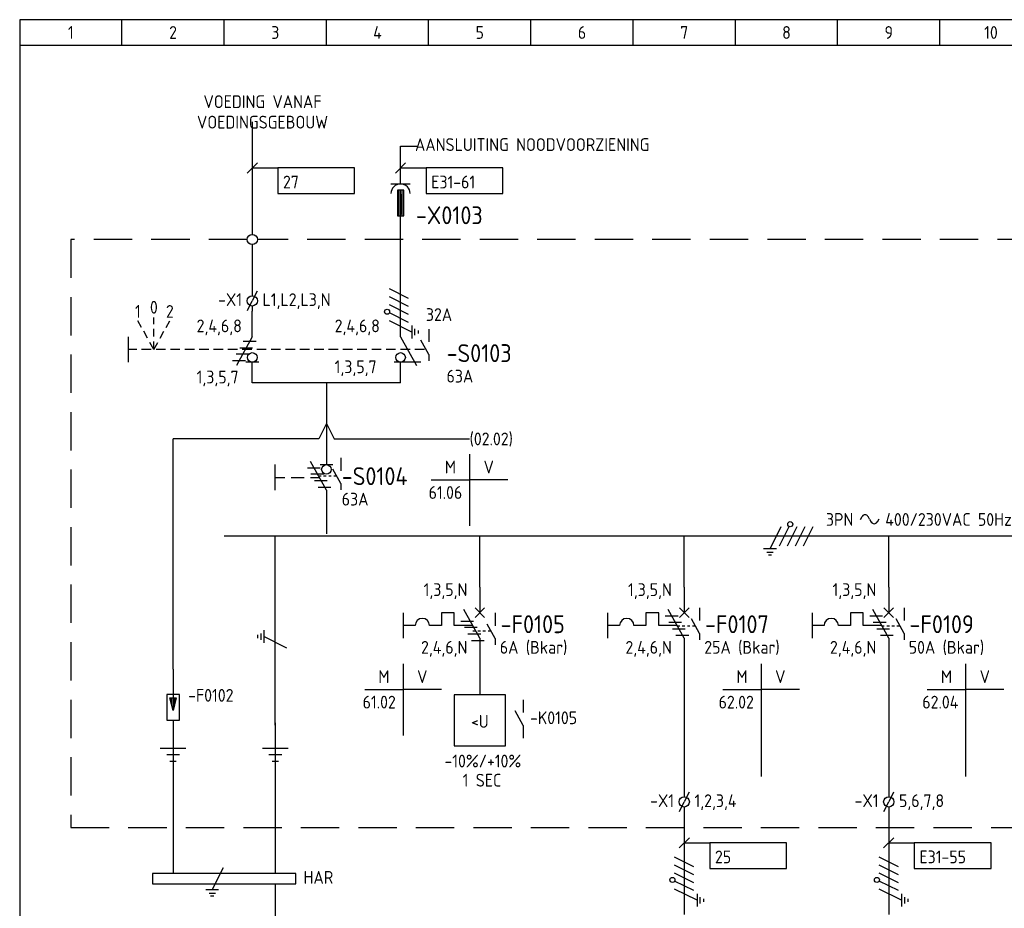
# Model space of a CAD drawing. Extents: x 10 to 410, y 10 to 290.
# Tile 2 of 3: x 10 to 203, y 116 to 290. Entities that reach past the tile are written whole.
import ezdxf
from ezdxf.enums import TextEntityAlignment as Align

# ---------------------------------------------------------------- set-up
doc = ezdxf.new("R2010")
doc.units = 0
doc.header["$LTSCALE"] = 15
doc.header["$MEASUREMENT"] = 0
doc.linetypes.add('DASHDOT', pattern=[1, 0.5, -0.25, 0, -0.25])
doc.linetypes.add('DASHED', pattern=[0.75, 0.5, -0.25])
doc.layers.get('0').update_dxf_attribs({"linetype": 'CONTINUOUS'})
for name, color, linetype in [('0-25', 7, 'CONTINUOUS'), ('0-35', 2, 'CONTINUOUS'), ('0-50', 3, 'CONTINUOUS'), ('B-25', 7, 'CONTINUOUS'), ('B-35', 2, 'CONTINUOUS'), ('S-25', 7, 'CONTINUOUS'), ('S-70', 5, 'CONTINUOUS')]:
    doc.layers.add(name, color=color, linetype=linetype)
doc.styles.add('ISO', font='iso.shx')
doc.styles.get("Standard").update_dxf_attribs({"font": 'iso.shx'})

# ---------------------------------------------------------------- blocks, each defined once
blk = doc.blocks.new('A$C1CBF7456')
at = {"layer": 'S-25'}
for p, q in [((0, 0), (0, -5)), ((-15, -5), (-15, -10)), ((-7.5, -5), (-7.5, -7.5)), ((-5, -5), (-7.5, -5)), ((-5, -7.5), (-5, -5)), ((0, -10), (-3.12, -4.38)), ((0.94, -4.06), (-0.94, -5.94)), ((-0.94, -4.06), (0.94, -5.94)), ((-12.65, -7.5), (-15, -7.5)), ((-7.5, -7.5), (-9.85, -7.5)), ((-1.39, -7.5), (-5, -7.5)), ((0, -10), (0, -15))]:
    blk.add_line(p, q, dxfattribs=at)
blk.add_arc((-11.25, -7.5), 1.4, 0, 180, dxfattribs=at)
at = {"layer": 'B-25'}
for tag, p in [('KN1', (-2.43, -1.73)), ('KN2', (-2.43, -13.01))]:
    blk.add_attdef(tag, text='', height=2.5, dxfattribs=at).set_placement(p, align=Align.RIGHT)
blk.add_attdef('OM1', (3.91, -13.01), '', height=2.5, dxfattribs=at)
at = {"layer": 'B-35'}
blk.add_attdef('KT', (4.05, -8.99), '', height=3.5, dxfattribs=at)
blk = doc.blocks.new('KADERA3')
at = {"layer": '0-25'}
for p, q in [((30, 285), (30, 290)), ((50, 285), (50, 290)), ((70, 285), (70, 290)), ((90, 285), (90, 290)), ((110, 285), (110, 290)), ((130, 285), (130, 290)), ((150, 285), (150, 290)), ((170, 285), (170, 290)), ((190, 285), (190, 290)), ((10, 285), (410, 285))]:
    blk.add_line(p, q, dxfattribs=at)
at = {"layer": '0-50'}
blk.add_lwpolyline([(10, 10), (410, 10), (410, 290), (10, 290)], close=True, dxfattribs=at)
at = {"layer": '0-25', "style": 'ISO'}
for tag, p in [('STR1', (20, 287.5)), ('STR2', (40, 287.5)), ('STR3', (60, 287.5)), ('STR4', (80, 287.5)), ('STR5', (100, 287.5)), ('STR6', (120, 287.5)), ('STR7', (140, 287.5)), ('STR8', (160, 287.5)), ('STR9', (180, 287.5)), ('STR10', (200, 287.5)), ('STR11', (220, 287.5)), ('STR12', (240, 287.5)), ('STR13', (260, 287.5)), ('STR14', (280, 287.5)), ('STR15', (300, 287.5)), ('STR16', (320, 287.5)), ('STR17', (340, 287.5)), ('STR18', (360, 287.5)), ('STR19', (380, 287.5)), ('STR20', (400, 287.5)), ('W', (180, 12.5)), ('Z', (310, 12.5)), ('Y', (327.5, 12.5))]:
    blk.add_attdef(tag, text='', height=2.5, dxfattribs=at).set_placement(p, align=Align.MIDDLE)
for tag, p in [('N', (220, 22.5)), ('B', (92.5, 17.5)), ('P', (220, 17.5)), ('C', (92.5, 12.5)), ('U', (220, 12.5)), ('REV', (295, 12.5))]:
    blk.add_attdef(tag, text='', height=2.5, dxfattribs=at).set_placement(p, align=Align.MIDDLE_LEFT)
at = {"layer": '0-35', "style": 'ISO'}
blk.add_attdef('RNR', text='', height=3.5, dxfattribs=at).set_placement((305, 17.5), align=Align.MIDDLE)
for tag, p in [('X', (178.5, 17.5)), ('FORM', (402.5, 15))]:
    blk.add_attdef(tag, text='', height=3.5, dxfattribs=at).set_placement(p, align=Align.MIDDLE_LEFT)
at = {"layer": '0-50', "style": 'ISO'}
for tag, p in [('M', (342.5, 15)), ('O', (365, 15))]:
    blk.add_attdef(tag, text='', height=5, dxfattribs=at).set_placement(p, align=Align.MIDDLE)
blk.add_attdef('Q', text='', height=5, dxfattribs=at).set_placement((382.5, 15), align=Align.MIDDLE_LEFT)
blk = doc.blocks.new('072203')
at = {"layer": 'S-25'}
for p, q in [((0, 0), (0, -5.625)), ((1.25, -5), (-1.25, -5)), ((-1.25, -5), (-1.25, -10)), ((-0.625, -5.625), (0.625, -5.625)), ((0, -8.125), (-0.625, -5.625)), ((-0.3125, -5.625), (-0.5, -6.125)), ((-0.3125, -5.625), (-0.3125, -6.875)), ((0.625, -5.625), (0, -8.125)), ((0, -5.625), (0, -8.125)), ((0.3125, -5.625), (0.3125, -6.875)), ((0.3125, -5.625), (0.5, -6.125)), ((1.25, -10), (1.25, -5)), ((-1.25, -10), (1.25, -10)), ((0, -10), (0, -15))]:
    blk.add_line(p, q, dxfattribs=at)
at = {"layer": 'B-35', "style": 'ISO'}
blk.add_attdef('KT', (3, -9), '', height=3.5, dxfattribs=at)
blk = doc.blocks.new('071308')
at = {"layer": 'S-25'}
for p, q in [((0, 0), (0, -5)), ((-10, -10), (-10, -5)), ((0, -10), (-3.12, -4.38)), ((-1.25, -5), (1.25, -5)), ((-10, -7.5), (-8.12, -7.5)), ((-6.88, -7.5), (-4.38, -7.5)), ((-3.12, -7.5), (-1.39, -7.5)), ((0, -10), (0, -15))]:
    blk.add_line(p, q, dxfattribs=at)
blk.add_circle((0, -5.94), 0.938, dxfattribs=at)
at = {"layer": 'B-25', "style": 'ISO'}
blk.add_attdef('K1', text='', height=2.5, dxfattribs=at).set_placement((-1, -3), align=Align.RIGHT)
blk.add_attdef('OM1', (3, -13), '', height=2.5, dxfattribs=at)
blk.add_attdef('K2', text='', height=2.5, dxfattribs=at).set_placement((-1, -12), align=Align.TOP_RIGHT)
at = {"layer": 'B-35', "style": 'ISO'}
blk.add_attdef('KT', (3, -9), '', height=3.5, dxfattribs=at)
blk = doc.blocks.new('021501')
at = {"layer": 'S-25'}
for p, q in [((0, 0), (0, -5)), ((-2.5, -5), (2.5, -5)), ((-1.25, -6.25), (1.25, -6.25)), ((-0.625, -7.5), (0.625, -7.5))]:
    blk.add_line(p, q, dxfattribs=at)
at = {"layer": 'B-25', "style": 'ISO'}
for tag, p in [('OM1', (5, -4)), ('OM2', (5, -8))]:
    blk.add_attdef(tag, p, '', height=2.5, dxfattribs=at)
blk = doc.blocks.new('0301B5')
at = {"layer": 'S-25'}
for p, q in [((15, 0), (0, 0)), ((0, 0), (0, -5)), ((15, -5), (15, 0)), ((0, -5), (15, -5))]:
    blk.add_line(p, q, dxfattribs=at)
at = {"layer": 'B-25', "style": 'ISO'}
blk.add_attdef('KA', (1, -4), '', height=2.5, dxfattribs=at)
blk = doc.blocks.new('0713D6M4')
at = {"layer": 'S-25'}
for p, q in [((-3.72, -5.62), (-1.22, -5.62)), ((-0.52, -6.88), (-3.02, -6.88)), ((-2.33, -8.12), (0.17, -8.12)), ((-1.63, -9.38), (0.87, -9.38))]:
    blk.add_line(p, q, dxfattribs=at)
blk = doc.blocks.new('030102F')
at = {"layer": 'S-25'}
for p, q in [((7.5, 2.5), (5.31, -1.88)), ((6.25, 2.5), (8.75, 2.5)), ((8.12, 3.12), (6.88, 3.12)), ((7.19, 3.75), (7.81, 3.75)), ((0.94, 1.88), (-0.94, -1.88)), ((2.5, 1.88), (0.62, -1.88)), ((4.06, 1.88), (2.19, -1.88)), ((5.62, 1.88), (3.75, -1.88))]:
    blk.add_line(p, q, dxfattribs=at)
blk.add_circle((3.53, -2.32), 0.5, dxfattribs=at)
blk = doc.blocks.new('030102J')
at = {"layer": 'S-25'}
for p, q in [((-1.09375, -2.1875), (1.09375, 2.1875)), ((0.15625, -2.1875), (-2.34375, -2.1875)), ((-1.71875, -2.8125), (-0.46875, -2.8125)), ((-0.78125, -3.4375), (-1.40625, -3.4375))]:
    blk.add_line(p, q, dxfattribs=at)
blk = doc.blocks.new('A$C135B1679')
at = {"layer": 'S-25'}
for p, q in [((7.5, 14), (7.5, 0)), ((0, 9), (7.5, 9)), ((15, 9), (7.5, 9))]:
    blk.add_line(p, q, dxfattribs=at)
at = {"layer": 'B-25', "style": 'ISO'}
blk.add_text('M', height=2.5, dxfattribs=at).set_placement((3.75, 11.5), align=Align.MIDDLE_CENTER)
blk.add_text('V', height=2.5, dxfattribs=at).set_placement((11.25, 11.5), align=Align.MIDDLE)
at = {"layer": 'B-25'}
for tag, p in [('M1', (6.07, 5.27)), ('M2', (6.07, 1.27))]:
    blk.add_attdef(tag, text='', height=2.5, dxfattribs=at).set_placement(p, align=Align.RIGHT)
for tag, p in [('V1', (9.07, 5.27)), ('V2', (9.07, 1.27))]:
    blk.add_attdef(tag, p, '', height=2.5, dxfattribs=at)
blk = doc.blocks.new('0060')
at = {"layer": 'S-25'}
for p, q in [((0, 0), (0, -22)), ((-7.5, -5), (0, -5)), ((7.5, -5), (0, -5))]:
    blk.add_line(p, q, dxfattribs=at)
at = {"layer": 'B-25', "style": 'ISO'}
blk.add_text('M', height=2.5, dxfattribs=at).set_placement((-3.75, -2.5), align=Align.MIDDLE_CENTER)
blk.add_text('V', height=2.5, dxfattribs=at).set_placement((3.75, -2.5), align=Align.MIDDLE)
at = {"layer": 'B-25'}
for tag, p in [('M1', (-1.43, -8.73)), ('M2', (-1.43, -12.73)), ('M3', (-1.43, -16.73)), ('M4', (-1.43, -20.73))]:
    blk.add_attdef(tag, text='', height=2.5, dxfattribs=at).set_placement(p, align=Align.RIGHT)
for tag, p in [('V1', (1.57, -8.73)), ('V2', (1.57, -12.73)), ('V3', (1.57, -16.73)), ('V4', (1.57, -20.73))]:
    blk.add_attdef(tag, p, '', height=2.5, dxfattribs=at)
blk = doc.blocks.new('0033')
at = {"layer": 'S-25'}
for p in [(-0.94, -1.88), (0.94, 1.88)]:
    blk.add_line(p, (0, 0), dxfattribs=at)
blk.add_circle((0, 0), 1, dxfattribs=at)
at = {"layer": 'B-25'}
blk.add_attdef('KT', text='', height=2.5, dxfattribs=at).set_placement((-2, -1), align=Align.RIGHT)
blk.add_attdef('KN1', (2, -1.01), '', height=2.5, dxfattribs=at)
blk = doc.blocks.new('0099')
at = {"layer": 'S-25'}
for p, q in [((0, 22), (0, 27)), ((-1.88, 22), (1.88, 22)), ((-0.62, 20.75), (-0.62, 15.75)), ((0.62, 20.75), (-0.62, 20.75)), ((-0.31, 15.75), (-0.31, 20.75)), ((0, 15.75), (0, 20.75)), ((0, 20), (0, 16)), ((0.31, 15.75), (0.31, 20.75)), ((0.62, 15.75), (0.62, 20.75)), ((-0.62, 15.75), (0.62, 15.75)), ((0, 12), (0, 15.75))]:
    blk.add_line(p, q, dxfattribs=at)
blk.add_arc((0, 20.12), 1.88, 0, 180, dxfattribs=at)
at = {"layer": 'B-35'}
blk.add_attdef('OM1', (2.32, 11.88), '', height=3.5, dxfattribs=at)
blk = doc.blocks.new('0009')
at = {"layer": 'S-25'}
for p, q in [((-1.09, -2.19), (1.09, 2.19)), ((0.78, -1.56), (2.66, 2.19)), ((2.34, -1.56), (4.22, 2.19)), ((3.91, -1.56), (5.78, 2.19)), ((5.47, -1.56), (7.34, 2.19)), ((0.16, -2.19), (-2.34, -2.19)), ((-1.72, -2.81), (-0.47, -2.81)), ((-0.78, -3.44), (-1.41, -3.44))]:
    blk.add_line(p, q, dxfattribs=at)
blk.add_circle((2.88, 2.63), 0.5, dxfattribs=at)

msp = doc.modelspace()

# ---------------------------------------------------------------- linework, layer by layer
for p, q in [((40, 149), (40, 123)), ((60, 149), (60, 123)), ((60, 121), (60, 110))]:
    msp.add_line(p, q)
msp.add_lwpolyline([(36, 121), (64, 121), (64, 123), (36, 123)], close=True)
at = {"layer": '0-25'}
for p, q in [((55.5, 270), (55.5, 248)), ((54.5, 260), (56.5, 262)), ((83.5, 260), (85.5, 262)), ((55.5, 261), (60.5, 261)), ((84.5, 261), (89.5, 261)), ((84.5, 228), (84.5, 248.88)), ((55.5, 246), (55.5, 236)), ((55.5, 234), (55.5, 233)), ((33.85, 229.82), (33.12, 231.12)), ((36.25, 230.44), (36.25, 231.75)), ((38.65, 229.82), (39.37, 231.12)), ((55.5, 228), (55.5, 233)), ((36.25, 228.02), (36.25, 229.56)), ((90.01, 229.5), (90.01, 227)), ((31.25, 228), (31.25, 223)), ((35.03, 227.7), (34.28, 229.05)), ((37.47, 227.7), (38.22, 229.05)), ((55.5, 228), (52.38, 222.38)), ((84.5, 228), (87.62, 222.38)), ((90.01, 224.5), (88.45, 227.31)), ((36.25, 225.5), (35.48, 226.89)), ((36.25, 225.5), (36.25, 227.09)), ((36.25, 225.5), (37.02, 226.89)), ((90.01, 224.5), (90.01, 223.25)), ((56.75, 223), (54.25, 223)), ((55.5, 219), (55.5, 223)), ((88.5, 223), (83.25, 223)), ((84.5, 219), (84.5, 223)), ((84.5, 219), (55.5, 219))]:
    msp.add_line(p, q, dxfattribs=at)
at = {"layer": '0-25', "linetype": 'DASHED', "ltscale": 0.25}
msp.add_line((89.17, 225.5), (31.25, 225.5), dxfattribs=at)
at = {"layer": '0-25'}
for centre, radius in [((55.5, 247), 1), ((55.5, 223.94), 0.938), ((84.5, 223.94), 0.938)]:
    msp.add_circle(centre, radius, dxfattribs=at)
at = {"layer": 'B-25'}
for p, q in [((174.48, 192.27), (174.81, 192.85)), ((176.26, 192.3), (175.94, 192.85)), ((176.26, 192.3), (176.58, 191.75)), ((178.04, 192.33), (177.71, 191.75))]:
    msp.add_line(p, q, dxfattribs=at)
for centre, start, end in [((175.37, 192.53), 29.8344, 150.0578), ((177.14, 192.08), 209.8344, 330.0578)]:
    msp.add_arc(centre, 0.653, start, end, dxfattribs=at)
at = {"layer": 'S-25'}
for p, q in [((84.5, 262.88), (84.5, 265.29)), ((84.5, 265.29), (87.9, 265.29)), ((70, 219), (70, 208)), ((70, 211), (68.5, 208)), ((70, 211), (71.5, 208)), ((40, 163), (40, 208)), ((68.5, 208), (40, 208)), ((71.5, 208), (98, 208)), ((72.83, 204.29), (72.83, 201.79)), ((72.83, 199.29), (71.26, 202.1)), ((72.83, 199.29), (72.83, 198.04)), ((70, 192.97), (70, 189.47)), ((60, 152), (60, 189)), ((100.01, 179), (100.01, 189)), ((140, 179), (140, 189)), ((180, 179), (180, 189)), ((103.01, 173.97), (103.01, 171.47)), ((143, 174.97), (143, 172.47)), ((183, 174.97), (183, 172.47)), ((103.01, 168.97), (101.45, 171.79)), ((143, 169.97), (141.44, 172.79)), ((183, 169.97), (181.44, 172.79)), ((143, 169.97), (143, 168.72)), ((183, 169.97), (183, 168.72)), ((103.01, 168.97), (103.01, 167.72)), ((100.01, 164), (100.01, 157.97)), ((140, 164), (140, 138)), ((180, 164), (180, 138)), ((95.01, 157.97), (95.01, 147.97)), ((105.01, 157.97), (95.01, 157.97)), ((105.01, 147.97), (105.01, 157.97)), ((108.51, 156.97), (108.51, 154.47)), ((108.51, 151.97), (106.95, 154.79)), ((108.51, 151.97), (108.51, 149.47)), ((95.01, 147.97), (105.01, 147.97)), ((140, 136), (140, 115)), ((180, 136), (180, 115)), ((139, 128), (141, 130)), ((179, 128), (181, 130)), ((140, 129), (145, 129)), ((180, 129), (185, 129))]:
    msp.add_line(p, q, dxfattribs=at)
at = {"layer": 'S-25', "linetype": 'DASHED'}
for p, q in [((54.5, 247), (20, 247)), ((20, 247), (20, 132)), ((400, 247), (56.5, 247)), ((68.44, 200.79), (68.94, 200.79)), ((69.44, 200.79), (69.94, 200.79)), ((70.44, 200.79), (70.94, 200.79)), ((71.44, 200.79), (71.94, 200.79)), ((138.61, 171.47), (139.12, 171.47)), ((139.61, 171.47), (140.12, 171.47)), ((140.61, 171.47), (141.12, 171.47)), ((141.61, 171.47), (142.12, 171.47)), ((178.61, 171.47), (179.12, 171.47)), ((179.61, 171.47), (180.12, 171.47)), ((180.61, 171.47), (181.12, 171.47)), ((181.61, 171.47), (182.12, 171.47)), ((98.62, 170.47), (99.13, 170.47)), ((99.62, 170.47), (100.13, 170.47)), ((100.62, 170.47), (101.13, 170.47)), ((101.62, 170.47), (102.13, 170.47)), ((20, 132), (395, 132))]:
    msp.add_line(p, q, dxfattribs=at)
at = {"layer": 'S-70'}
msp.add_line((397.04, 189), (50, 189), dxfattribs=at)

# ---------------------------------------------------------------- block references
for p in [(40, 152.5), (60, 152.5)]:
    msp.add_blockref('021501', p)
for p, values in [((145, 129), {'KA': '25'}), ((185, 129), {'KA': 'E31-55'})]:
    msp.add_blockref('0301B5', p).add_auto_attribs(values)
at = {"layer": '0-25'}
ref = msp.add_blockref('0301B5', (60.5, 261), dxfattribs=at)
ref.add_attrib('KA', '27', (61.5, 257), dxfattribs={"height": 2.5, "style": 'ISO'})
ref = msp.add_blockref('0301B5', (89.5, 261), dxfattribs=at)
ref.add_attrib('KA', 'E31-61', (90.5, 257), dxfattribs={"height": 2.5, "style": 'ISO'})
at = {"layer": '0-25', "xscale": -1, "rotation": 180}
msp.add_blockref('0713D6M4', (55.36, 217.73), dxfattribs=at)
at = {"layer": '0-25'}
for name, p in [('0713D6M4', (70, 207.97)), ('0713D6M4', (140, 179)), ('0713D6M4', (180, 179)), ('0713D6M4', (100.01, 177.97)), ('030102J', (48.75, 122))]:
    msp.add_blockref(name, p, dxfattribs=at)
for name, p, rotation in [('030102F', (164.27, 189), 180), ('030102J', (60, 168.25), 270), ('030102F', (140, 125.27), 270), ('030102F', (180, 125.27), 270)]:
    msp.add_blockref(name, p, dxfattribs=dict(at, rotation=rotation))
at = {"layer": 'B-25'}
msp.add_blockref('071308', (70, 207.97), dxfattribs=at).add_auto_attribs({'KT': '-S0104', 'OM1': '63A'})
msp.add_blockref('072203', (40, 163), dxfattribs=at)
at = {"layer": 'S-25'}
ref = msp.add_blockref('KADERA3', (0, 0), dxfattribs=at)
ref.add_attrib('STR1', '1', dxfattribs={"layer": '0-25', "height": 2.5, "style": 'ISO'}).set_placement((20, 287.5), align=Align.MIDDLE)
ref.add_attrib('STR2', '2', dxfattribs={"layer": '0-25', "height": 2.5, "style": 'ISO'}).set_placement((40, 287.5), align=Align.MIDDLE)
ref.add_attrib('STR3', '3', dxfattribs={"layer": '0-25', "height": 2.5, "style": 'ISO'}).set_placement((60, 287.5), align=Align.MIDDLE)
ref.add_attrib('STR4', '4', dxfattribs={"layer": '0-25', "height": 2.5, "style": 'ISO'}).set_placement((80, 287.5), align=Align.MIDDLE)
ref.add_attrib('STR5', '5', dxfattribs={"layer": '0-25', "height": 2.5, "style": 'ISO'}).set_placement((100, 287.5), align=Align.MIDDLE)
ref.add_attrib('STR6', '6', dxfattribs={"layer": '0-25', "height": 2.5, "style": 'ISO'}).set_placement((120, 287.5), align=Align.MIDDLE)
ref.add_attrib('STR7', '7', dxfattribs={"layer": '0-25', "height": 2.5, "style": 'ISO'}).set_placement((140, 287.5), align=Align.MIDDLE)
ref.add_attrib('STR8', '8', dxfattribs={"layer": '0-25', "height": 2.5, "style": 'ISO'}).set_placement((160, 287.5), align=Align.MIDDLE)
ref.add_attrib('STR9', '9', dxfattribs={"layer": '0-25', "height": 2.5, "style": 'ISO'}).set_placement((180, 287.5), align=Align.MIDDLE)
ref.add_attrib('STR10', '10', dxfattribs={"layer": '0-25', "height": 2.5, "style": 'ISO'}).set_placement((200, 287.5), align=Align.MIDDLE)
ref = msp.add_blockref('0099', (84.5, 235.88), dxfattribs=at)
ref.add_attrib('OM1', '-X0103', (87.5, 250), dxfattribs={"layer": 'B-35', "height": 3.5})
at = {"layer": 'S-25', "rotation": 90}
msp.add_blockref('0009', (84.5, 230), dxfattribs=at)
at = {"layer": 'S-25', "linetype": 'DASHDOT', "ltscale": 10}
for p, values in [((55.5, 235), {'KN1': 'L1,L2,L3,N', 'KT': '-X1'}), ((140, 137), {'KN1': '1,2,3,4', 'KT': '-X1'}), ((180, 137), {'KN1': '5,6,7,8', 'KT': '-X1'})]:
    msp.add_blockref('0033', p, dxfattribs=at).add_auto_attribs(values)
at = {"layer": 'S-25'}
for name, p, values in [('A$C135B1679', (90.5, 191), {'M1': '61.06'}), ('A$C1CBF7456', (100.01, 179), {'KT': '-F0105', 'OM1': '6A (Bkar)', 'KN1': '1,3,5,N', 'KN2': '2,4,6,N'}), ('A$C1CBF7456', (140, 179), {'KT': '-F0107', 'OM1': '25A (Bkar)', 'KN1': '1,3,5,N', 'KN2': '2,4,6,N'}), ('A$C1CBF7456', (180, 179), {'KT': '-F0109', 'OM1': '50A (Bkar)', 'KN1': '1,3,5,N', 'KN2': '2,4,6,N'}), ('A$C135B1679', (77.5, 150), {'M1': '61.02'}), ('0060', (155.04, 164), {'M1': '62.02'}), ('0060', (195.04, 164), {'M1': '62.04'})]:
    msp.add_blockref(name, p, dxfattribs=at).add_auto_attribs(values)

# ---------------------------------------------------------------- texts
at = {"layer": '0-25', "style": 'ISO'}
for s, p in [('0', (36.25, 232.5)), ('1', (33.12, 231.69)), ('2', (39.37, 231.69))]:
    msp.add_text(s, height=2.5, dxfattribs=at).set_placement(p, align=Align.CENTER)
for s, p in [('-10%/+10%', (100.6, 145)), ('1 SEC', (100.43, 141.25)), ('HAR', (68.43, 122.25))]:
    msp.add_text(s, height=2.5, dxfattribs=at).set_placement(p, align=Align.MIDDLE_CENTER)
for tag, p, s in [('32A', (89.46, 231.07), ' '), ('2,4,6,8', (44.61, 228.86), ''), ('2,4,6,8', (71.61, 228.86), ''), ('1,3,5,7', (71.61, 220.86), ''), ('63A', (93.5, 219.03), ' '), ('1,3,5,7', (44.61, 218.86), '')]:
    msp.add_attdef(tag, p, s, height=2.5, dxfattribs=at)
at = {"layer": '0-35', "style": 'ISO'}
msp.add_attdef('-S0103', (93.5, 223.03), '', height=3.5, dxfattribs=at)
at = {"layer": 'B-25'}
for s, p in [('VOEDING VANAF', (57.5, 273.96)), ('VOEDINGSGEBOUW', (57.5, 269.96)), ('AANSLUITING NOODVOORZIENING', (110.26, 265.57))]:
    msp.add_text(s, height=2.5, dxfattribs=at).set_placement(p, align=Align.MIDDLE_CENTER)
msp.add_text('(02.02)', height=2.5, dxfattribs=at).set_placement((98, 208), align=Align.MIDDLE_LEFT)
at = {"layer": 'B-25', "style": 'ISO'}
msp.add_text('3PN', height=2.5, dxfattribs=at).set_placement((173.07, 192.25), align=Align.MIDDLE_RIGHT)
msp.add_text('400/230VAC 50Hz TT', height=2.5, dxfattribs=at).set_placement((179.32, 192.25), align=Align.MIDDLE_LEFT)
at = {"layer": 'B-25'}
for s, p in [('-F0102', (42.95, 156.6)), ('-K0105', (109.82, 152.21))]:
    msp.add_text(s, height=2.5, dxfattribs=at).set_placement(p)
msp.add_text('<U', height=2.5, dxfattribs=at).set_placement((100, 152.75), align=Align.MIDDLE)

doc.saveas('drawing.dxf')
